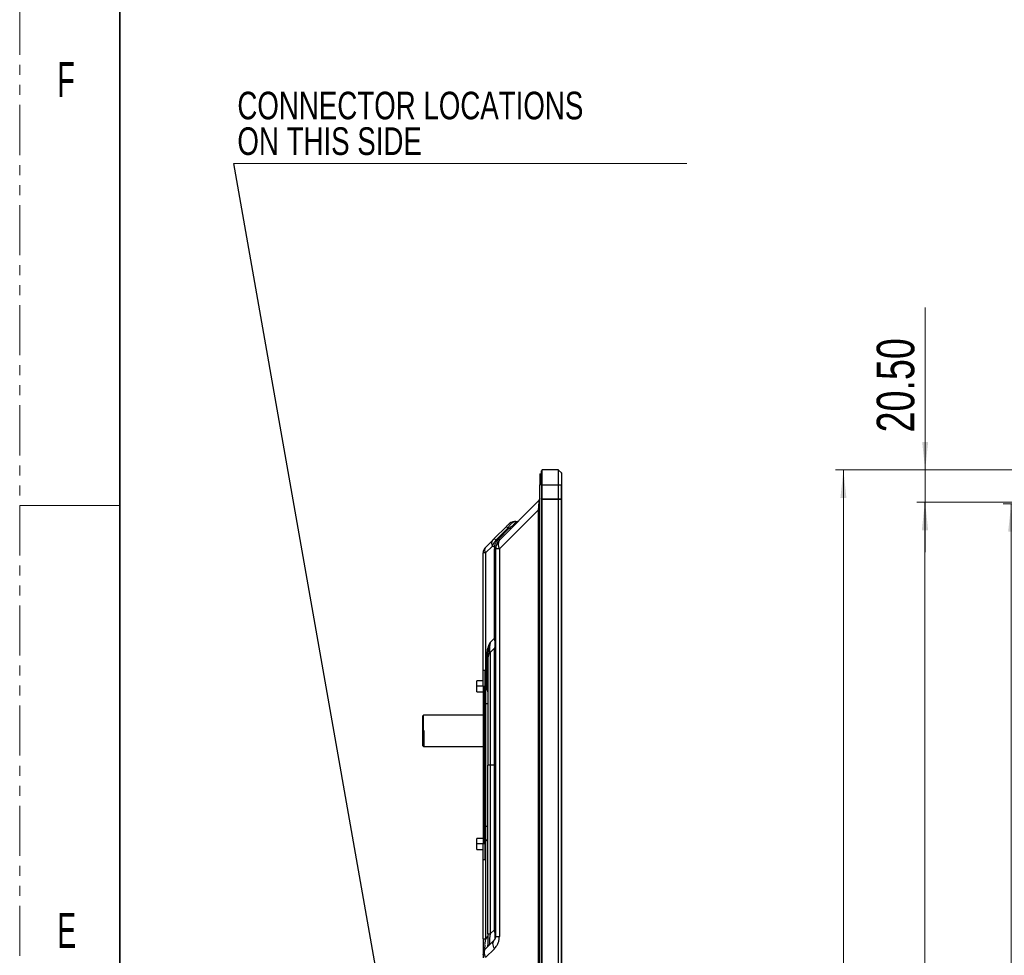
# Model space of a CAD drawing. Header units: millimetres. Extents: x 0 to 1118, y 0 to 864.
# Tile 33 of 256: x 0 to 125, y 483 to 601. Entities that reach past the tile are written whole.
import ezdxf

# ---------------------------------------------------------------- set-up
doc = ezdxf.new("R2010")
doc.units = ezdxf.units.MM
doc.linetypes.add('PHANTOM', pattern=[12.7, 6.35, -1.27, 1.27, -1.27, 1.27, -1.27])
doc.styles.add('SLDTEXTSTYLE3', font='TXT', dxfattribs={"width": 0.75})
doc.styles.add('SLDTEXTSTYLE4', font='TXT', dxfattribs={"width": 0.6})
doc.dimstyles.new('SLDDIMSTYLE0', dxfattribs={"dimtxt": 4.7625, "dimasz": 3.556, "dimexe": 0, "dimexo": 0.0625, "dimgap": 1.190625, "dimtad": 1, "dimlfac": 5, "dimrnd": 1e-09, "dimzin": 12, "dimdsep": 46, "dimtxsty": 'SLDTEXTSTYLE3', "dimsah": 1, "dimcen": 0.09, "dimadec": 0, "dimazin": 3, "dimtfac": 1, "dimtofl": 0, "dimtmove": 0, "dimatfit": 3, "dimfxl": 1, "dimfrac": 2, "dimtolj": 1, "dimtzin": 12, "dimarcsym": 0})
doc.dimstyles.new('SLDDIMSTYLE1', dxfattribs={"dimtxt": 4.7625, "dimasz": 3.556, "dimexe": 0, "dimexo": 0.0625, "dimgap": 1.190625, "dimtad": 1, "dimlfac": 5, "dimrnd": 1e-09, "dimzin": 4, "dimdsep": 46, "dimtxsty": 'SLDTEXTSTYLE3', "dimsah": 1, "dimcen": 0.09, "dimadec": 0, "dimazin": 1, "dimtfac": 1, "dimtmove": 0, "dimatfit": 0, "dimfxl": 1, "dimfrac": 2, "dimtolj": 1, "dimtzin": 12, "dimarcsym": 0})
doc.dimstyles.new('SLDDIMSTYLE2', dxfattribs={"dimtxt": 0.18, "dimasz": 0.762, "dimexe": 0, "dimexo": 0.0625, "dimgap": 0, "dimtad": 0, "dimtih": 1, "dimtoh": 1, "dimdec": 0, "dimrnd": 1e-09, "dimzin": 0, "dimdsep": 46, "dimtxsty": 'Standard', "dimblk1": 'DOT', "dimblk2": 'DOT', "dimsah": 1, "dimcen": 0.09, "dimadec": 0, "dimazin": 0, "dimtfac": 0.762, "dimtdec": 0, "dimtofl": 0, "dimtmove": 0, "dimatfit": 3, "dimldrblk": 'DOT', "dimfxl": 1, "dimfrac": 2, "dimtolj": 1, "dimtzin": 0, "dimarcsym": 0})

# ---------------------------------------------------------------- blocks, each defined once
blk = doc.blocks.new('_D_3')
at = {"color": 7, "linetype": 'Continuous', "lineweight": 0}
for p, q in [((135.78, 539.95), (124.76, 539.95)), ((125.76, 539.95), (125.76, 354.36)), ((135.78, 354.36), (124.76, 354.36))]:
    blk.add_line(p, q, dxfattribs=at)
at = {"color": 7, "linetype": 'Continuous', "lineweight": 18}
for points in [[(125.76, 539.95), (125.38, 536.4), (126.14, 536.4)], [(125.76, 354.36), (126.14, 357.92), (125.38, 357.92)]]:
    blk.add_solid(points, dxfattribs=at)
at = {"color": 7, "linetype": 'Continuous', "lineweight": 18, "attachment_point": 1, "rotation": 90, "style": 'SLDTEXTSTYLE3'}
for s, insert, char_height in [('(Active Area)', (119.62, 442.21), 4.7625), ('927.94', (119.62, 422.86), 4.762)]:
    blk.add_mtext(s, dxfattribs=dict(at, insert=insert, char_height=char_height))
blk = doc.blocks.new('_D_4')
at = {"color": 7, "linetype": 'Continuous', "lineweight": 0}
for p, q in [((135.58, 540.15), (113.81, 540.15)), ((114.81, 540.15), (114.81, 354.16)), ((135.58, 354.16), (113.81, 354.16))]:
    blk.add_line(p, q, dxfattribs=at)
at = {"color": 7, "linetype": 'Continuous', "lineweight": 18}
for points in [[(114.81, 540.15), (114.43, 536.6), (115.19, 536.6)], [(114.81, 354.16), (115.19, 357.72), (114.43, 357.72)]]:
    blk.add_solid(points, dxfattribs=at)
at = {"color": 7, "linetype": 'Continuous', "lineweight": 18, "attachment_point": 1, "rotation": 90, "style": 'SLDTEXTSTYLE3'}
for s, insert, char_height in [('(LCM Bezel Open)', (108.67, 434.99), 4.7625), ('929.94', (108.67, 415.64), 4.762)]:
    blk.add_mtext(s, dxfattribs=dict(at, insert=insert, char_height=char_height))
blk = doc.blocks.new('_D_5')
at = {"color": 7, "linetype": 'Continuous', "lineweight": 0}
for p, q in [((135.2, 544.25), (103.48, 544.25)), ((104.48, 350.06), (104.48, 544.25)), ((135.2, 350.06), (103.48, 350.06))]:
    blk.add_line(p, q, dxfattribs=at)
at = {"color": 7, "linetype": 'Continuous', "lineweight": 18}
for points in [[(104.48, 544.25), (104.1, 540.7), (104.86, 540.7)], [(104.48, 350.06), (104.86, 353.62), (104.1, 353.62)]]:
    blk.add_solid(points, dxfattribs=at)
at = {"color": 7, "linetype": 'Continuous', "lineweight": 18, "attachment_point": 1, "rotation": 90, "style": 'SLDTEXTSTYLE3'}
for s, insert, char_height in [('(Out Dimension)', (98.34, 438.07), 4.7625), ('970.94', (98.34, 418.72), 4.762)]:
    blk.add_mtext(s, dxfattribs=dict(at, insert=insert, char_height=char_height))
blk = doc.blocks.new('_D_8')
at = {"color": 7, "linetype": 'Continuous', "lineweight": 0}
for p, q in [((114.85, 544.25), (114.85, 564.85)), ((135.2, 544.25), (113.85, 544.25)), ((114.85, 540.15), (114.85, 544.25)), ((135.58, 540.15), (113.85, 540.15)), ((114.85, 540.15), (114.85, 533.8))]:
    blk.add_line(p, q, dxfattribs=at)
at = {"color": 7, "linetype": 'Continuous', "lineweight": 18}
for points in [[(114.85, 544.25), (115.23, 547.81), (114.47, 547.81)], [(114.85, 540.15), (114.47, 536.6), (115.23, 536.6)]]:
    blk.add_solid(points, dxfattribs=at)
at = {"color": 7, "linetype": 'Continuous', "lineweight": 18, "insert": (108.71, 549.01), "char_height": 4.762, "attachment_point": 1, "rotation": 90, "style": 'SLDTEXTSTYLE3'}
blk.add_mtext('20.50', dxfattribs=at)
blk = doc.blocks.new('SW_NOTE_0_10')
at = {"color": 0, "linetype": 'Continuous', "lineweight": 0}
blk.add_line((57.42, 0), (0, 0), dxfattribs=at)
at = {"color": 0, "linetype": 'Continuous', "lineweight": 0, "char_height": 3.5, "attachment_point": 1, "style": 'SLDTEXTSTYLE3'}
for s, insert in [('CONNECTOR LOCATIONS', (0.43, 9.09)), ('ON THIS SIDE', (0.43, 4.57))]:
    blk.add_mtext(s, dxfattribs=dict(at, insert=insert))
blk = doc.blocks.new('_Dot')
at = {"color": 0, "linetype": 'ByBlock', "lineweight": -2}
blk.add_line((-0.5, 0), (-1, 0), dxfattribs=at)
at = {"color": 0, "linetype": 'ByBlock', "const_width": 0.5}
blk.add_lwpolyline([(-0.25, 0, 1), (0.25, 0, 1)], format="xyb", close=True, dxfattribs=at)

msp = doc.modelspace()

# ---------------------------------------------------------------- linework, layer by layer
at = {"color": 7, "linetype": 'PHANTOM', "lineweight": 18}
msp.add_line((0, 0), (0, 863.6), dxfattribs=at)
at = {"color": 7, "linetype": 'Continuous', "lineweight": 35}
msp.add_line((12.7, 838.2), (12.7, 25.4), dxfattribs=at)
at = {"color": 7, "linetype": 'Continuous', "lineweight": 25}
for p, q in [((65.9834, 543.7522), (66.1834, 543.7522)), ((65.9834, 543.7522), (65.9834, 542.3522)), ((66.1834, 542.3522), (66.1834, 544.1522)), ((66.2834, 542.3522), (66.2834, 544.2522)), ((68.3068, 544.2522), (66.2834, 544.2522)), ((68.3068, 544.2522), (68.3068, 542.3522)), ((68.3351, 542.3522), (68.3351, 544.2404)), ((68.7117, 543.8639), (68.3351, 544.2404)), ((68.7117, 543.8639), (68.7117, 542.3522)), ((68.7234, 543.8356), (68.7234, 542.3522)), ((65.9834, 351.965), (65.9834, 542.3522)), ((66.1834, 542.3522), (66.2834, 542.3522)), ((66.1834, 542.3522), (66.1834, 540.5522)), ((66.2834, 542.3522), (68.3068, 542.3522)), ((66.2834, 540.5522), (66.2834, 542.3522)), ((68.3068, 542.3522), (68.3068, 540.5522)), ((68.3068, 542.3522), (68.3351, 542.3522)), ((68.3351, 540.5522), (68.3351, 542.3522)), ((68.3351, 542.3522), (68.7117, 542.3522)), ((68.7117, 542.3522), (68.7117, 540.5522)), ((68.7117, 542.3522), (68.7234, 542.3522)), ((68.7234, 540.5522), (68.7234, 542.3522)), ((65.8076, 540.3108), (60.852, 535.3552)), ((66.2834, 540.5522), (66.1834, 540.5522)), ((66.1834, 540.5322), (66.1834, 353.785)), ((66.1834, 540.5322), (66.2834, 540.5322)), ((66.2834, 540.5522), (68.3068, 540.5522)), ((66.2834, 353.785), (66.2834, 540.5322)), ((68.3068, 540.5322), (66.2834, 540.5322)), ((67.6834, 540.5522), (67.6834, 540.5322)), ((68.3351, 540.5522), (68.3068, 540.5522)), ((68.3068, 540.5322), (68.3068, 353.785)), ((68.3068, 540.5322), (68.3351, 540.5322)), ((68.7117, 540.5522), (68.3351, 540.5522)), ((68.3351, 353.785), (68.3351, 540.5322)), ((68.3351, 540.5322), (68.7117, 540.5322)), ((68.3834, 540.5522), (68.3834, 540.5322)), ((68.4234, 540.5322), (68.4234, 540.5522)), ((68.7234, 540.5522), (68.7117, 540.5522)), ((68.7117, 540.5322), (68.7117, 353.785)), ((68.7117, 540.5322), (68.7234, 540.5322)), ((68.7234, 353.785), (68.7234, 540.5322)), ((60.852, 534.2238), (65.8076, 539.1794)), ((60.2005, 535.5522), (61.742, 537.0937)), ((61.742, 537.0937), (61.9491, 536.8866)), ((62.0298, 537.3815), (62.042, 537.3937)), ((62.6674, 537.6606), (62.7491, 537.6866)), ((62.9348, 537.6866), (62.7491, 537.6866)), ((62.9348, 537.6866), (62.7491, 537.6866)), ((63.2815, 537.791), (63.2933, 537.7965)), ((63.2815, 537.791), (63.2933, 537.7965)), ((61.9491, 536.8866), (60.4076, 535.3451)), ((60.7277, 535.4794), (62.1348, 536.8866)), ((61.9491, 536.8866), (62.1348, 536.8866)), ((59.952, 535.3037), (59.0763, 534.428)), ((59.0763, 533.7209), (59.952, 534.5966)), ((59.952, 534.5966), (60.2231, 534.4843)), ((60.2005, 535.5522), (60.4076, 535.3451)), ((60.5545, 535.2843), (60.4076, 535.3451)), ((59.0763, 533.7209), (58.7834, 533.7209)), ((58.7834, 518.8086), (58.7834, 533.7209)), ((60.2076, 522.9056), (60.2076, 534.2238)), ((60.3834, 485.0631), (60.3834, 534.2238)), ((60.852, 534.2238), (60.852, 485.0631)), ((60.2076, 522.9056), (59.6763, 522.3742)), ((60.3834, 522.9056), (60.2076, 522.9056)), ((59.3834, 520.9169), (59.3776, 520.9169)), ((59.3985, 521.0451), (59.3834, 520.9169)), ((59.6763, 521.1014), (60.2076, 521.6328)), ((59.6763, 521.1014), (59.6763, 506.8086)), ((60.2076, 506.8086), (60.2076, 521.6328)), ((59.3834, 520.3943), (59.3834, 506.8086)), ((58.7834, 516.8086), (58.7834, 518.8086)), ((58.9834, 518.8086), (58.7834, 518.8086)), ((58.9834, 518.8086), (58.9834, 516.8086)), ((58.7834, 517.5086), (57.9834, 517.5086)), ((57.9834, 516.8086), (57.9834, 517.5086)), ((57.9834, 516.1086), (57.9834, 516.8086)), ((57.9834, 516.1086), (58.7834, 516.1086)), ((58.7834, 516.8086), (58.9834, 516.8086)), ((58.7834, 516.8086), (58.7834, 496.8086)), ((58.9834, 496.8086), (58.9834, 516.8086)), ((59.0834, 516.4086), (59.0834, 514.6086)), ((58.9834, 514.6086), (59.0834, 514.6086)), ((59.0834, 514.6086), (59.0834, 499.0086)), ((59.0834, 514.6086), (59.3834, 514.6086)), ((51.2234, 513.1586), (51.1234, 513.0586)), ((51.1234, 511.1586), (51.1234, 513.0586)), ((51.3234, 513.1586), (51.2234, 513.1586)), ((51.2234, 511.1586), (51.2234, 513.1586)), ((58.7834, 513.1586), (51.3234, 513.1586)), ((51.1234, 511.1586), (51.2234, 511.1586)), ((51.1234, 509.2586), (51.1234, 511.1586)), ((51.3234, 511.1586), (51.2234, 511.1586)), ((51.2234, 509.1586), (51.2234, 511.1586)), ((51.3234, 509.1586), (51.3234, 511.1586)), ((51.1234, 509.2586), (51.2234, 509.1586)), ((51.2234, 509.1586), (51.3234, 509.1586)), ((51.3234, 509.1586), (58.7834, 509.1586)), ((59.3834, 485.3802), (59.3834, 506.8086)), ((59.6763, 506.8086), (59.3834, 506.8086)), ((59.3834, 499.0085), (59.3834, 506.8086)), ((59.6763, 506.8086), (59.6763, 485.3802)), ((60.2076, 506.8086), (59.6763, 506.8086)), ((60.2076, 485.9116), (60.2076, 506.8086)), ((60.3834, 506.8086), (60.2076, 506.8086)), ((59.0834, 499.0086), (58.9834, 499.0086)), ((59.0834, 499.0086), (59.0834, 497.2086)), ((59.3834, 499.0086), (59.0834, 499.0086)), ((58.7834, 497.5086), (57.9834, 497.5086)), ((57.9834, 496.8086), (57.9834, 497.5086)), ((57.9834, 496.1086), (57.9834, 496.8086)), ((57.9834, 496.1086), (58.7834, 496.1086)), ((58.9834, 496.8086), (58.7834, 496.8086)), ((58.7834, 494.8086), (58.7834, 496.8086)), ((58.9834, 496.8086), (58.9834, 494.8086)), ((58.7834, 484.7802), (58.7834, 494.8086)), ((58.7834, 494.8086), (58.9834, 494.8086)), ((60.2076, 485.9116), (59.6763, 485.3802)), ((60.2076, 485.9116), (60.3834, 485.9116)), ((60.2076, 484.6388), (59.0763, 483.5074)), ((59.0369, 483.4314), (59.0763, 483.5074)), ((59.0763, 482.3761), (60.2076, 483.5074)), ((58.7834, 482.7832), (58.7834, 482.8003))]:
    msp.add_line(p, q, dxfattribs=at)
at = {"color": 8, "linetype": 'Continuous', "lineweight": 25}
for p, q in [((66.1834, 542.3522), (65.9834, 542.3522)), ((67.7834, 540.5522), (67.7834, 540.5322)), ((68.1937, 540.5522), (68.1937, 540.5322)), ((68.2644, 540.5522), (68.2644, 540.5322)), ((68.3541, 540.5522), (68.3541, 540.5322)), ((65.8076, 361.0778), (65.8076, 539.1794)), ((59.0763, 533.7209), (59.0763, 516.4088)), ((59.2955, 516.3207), (59.2955, 520.9169)), ((58.7834, 516.8086), (57.9834, 516.8086)), ((59.0763, 497.2083), (59.0763, 484.7802)), ((58.7834, 496.8086), (57.9834, 496.8086)), ((59.3834, 485.0873), (59.0763, 484.7802))]:
    msp.add_line(p, q, dxfattribs=at)
at = {"color": 7, "linetype": 'Continuous', "lineweight": 18}
msp.add_line((0, 539.75), (12.7, 539.75), dxfattribs=at)
at = {"color": 7, "linetype": 'Continuous', "lineweight": 25, "flags": 128}
for points in [[(62.7491, 537.6866), (62.651, 537.6817), (62.5873, 537.6734)], [(60.852, 534.2238), (60.7466, 534.2238), (60.653, 534.2238), (60.5723, 534.2238), (60.5052, 534.2238), (60.4523, 534.2238), (60.4141, 534.2238), (60.3911, 534.2238), (60.3834, 534.2238)], [(58.957, 483.3634), (59.0104, 483.4347), (59.0763, 483.5074)]]:
    msp.add_lwpolyline(points, dxfattribs=at)
at = {"color": 7, "linetype": 'Continuous', "lineweight": 25}
for centre, radius, start, end in [((66.2834, 544.1522), 0.1, 90, 180), ((68.3068, 544.2122), 0.04, 45, 90), ((68.6834, 543.8356), 0.04, 0, 45), ((62.7491, 536.6866), 1, 118.507429, 129.678207), ((60.4596, 534.9502), 0.6186, 145.143064, 214.856935), ((61.9834, 534.2238), 1.6, 135.000007, 180), ((61.6642, 534.7895), 0.9898, 145.143114, 214.856951), ((59.7834, 533.7209), 1, 135, 180), ((59.5839, 534.0744), 0.6186, 145.143064, 214.856936), ((59.7834, 522.0571), 0.6, 315, 360), ((60.3834, 520.3943), 1, 135, 180.000003), ((59.0834, 516.5086), 0.1, 179.998225, 270), ((59.0834, 516.1086), 0.3, 0.000347, 90), ((59.0834, 497.1086), 0.1, 90, 180.005332), ((59.0834, 497.5086), 0.3, 270, 359.999653), ((59.0834, 483.9388), 0.3, 337.691101, 0.000014), ((59.7834, 482.8003), 1, 162.565854, 180)]:
    msp.add_arc(centre, radius, start, end, dxfattribs=at)
for points, knots in [([(65.8076, 540.3108), (65.8642, 540.3702), (65.9245, 540.4337), (65.9398, 540.5159), (65.9408, 540.5212)], [0, 0, 0, 0, 0.9359253, 1, 1, 1, 1]), ([(65.8076, 539.1794), (65.8259, 539.3542), (65.8525, 539.6084), (65.8704, 539.9162), (65.8736, 540.0961), (65.8685, 540.225), (65.85, 540.3298), (65.8247, 540.3185), (65.8076, 540.3108)], [0, 0, 0, 0, 0.27181122, 0.39541841, 0.5126883, 0.62652633, 0.74683454, 1, 1, 1, 1]), ([(65.9834, 540.1392), (65.9834, 540.1662), (65.9834, 540.2645), (65.9834, 540.3923), (65.9833, 540.5587), (65.9817, 540.6414), (65.9754, 540.628), (65.9645, 540.5844), (65.9567, 540.558), (65.9522, 540.5439), (65.9488, 540.5341), (65.9459, 540.5262), (65.9442, 540.5218), (65.9438, 540.5206)], [0, 0, 0, 0, 0.06037053, 0.2195447, 0.3798552, 0.67194066, 0.88694151, 0.95291202, 0.97447421, 0.98297625, 0.99051677, 0.99754566, 1, 1, 1, 1]), ([(68.7234, 540.5522), (68.7231, 540.5516), (68.7225, 540.5505), (68.7182, 540.5418), (68.716, 540.5375)], [0, 0, 0, 0, 0.50792182, 1, 1, 1, 1]), ([(65.9834, 539.1794), (65.9752, 539.1794), (65.9588, 539.1794), (65.858, 539.1794), (65.8076, 539.1794)], [0, 0, 0, 0, 0.49999986, 1, 1, 1, 1]), ([(62.0904, 537.4355), (62.0746, 537.4198), (62.0433, 537.3886), (61.9566, 537.3022), (61.8525, 537.1983), (61.7785, 537.1244), (61.7413, 537.0872)], [0, 0, 0, 0, 0.25013119, 0.49891097, 0.74796765, 1, 1, 1, 1]), ([(62.0904, 537.4355), (62.0746, 537.4198), (62.0433, 537.3886), (61.9566, 537.3022), (61.8525, 537.1983), (61.7785, 537.1244), (61.7413, 537.0872)], [0, 0, 0, 0, 0.25013075, 0.49891049, 0.74796734, 1, 1, 1, 1]), ([(62.2379, 537.533), (62.2201, 537.5269), (62.186, 537.5151), (62.1334, 537.4739), (62.1083, 537.4543)], [0, 0, 0, 0, 0.52333645, 1, 1, 1, 1]), ([(62.1348, 536.8866), (62.2714, 536.9972), (62.47, 537.1582), (62.7004, 537.3632), (62.8298, 537.4882), (62.9173, 537.5829), (62.9782, 537.67), (62.9524, 537.6799), (62.9348, 537.6866)], [0, 0, 0, 0, 0.27194099, 0.39556576, 0.51285547, 0.6266685, 0.7469509, 1, 1, 1, 1]), ([(62.6668, 537.6652), (62.5926, 537.6594), (62.4169, 537.6456), (62.2649, 537.5564), (62.177, 537.5048)], [0, 0, 0, 0, 0.42200294, 1, 1, 1, 1]), ([(62.6659, 537.6651), (62.5921, 537.6593), (62.4167, 537.6455), (62.2649, 537.5564), (62.177, 537.5048)], [0, 0, 0, 0, 0.421063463, 1, 1, 1, 1]), ([(62.9348, 537.6866), (63.0152, 537.6925), (63.1367, 537.7014), (63.2318, 537.7741), (63.2639, 537.7987)], [0, 0, 0, 0, 0.661835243, 1, 1, 1, 1]), ([(62.2591, 536.7623), (62.2559, 536.7655), (62.2519, 536.7695), (62.234, 536.7874), (62.2288, 536.7926), (62.2274, 536.794), (62.227, 536.7944), (62.2058, 536.8156), (62.1703, 536.8511), (62.1348, 536.8866)], [0, 0, 0, 0, 0.37067149, 0.46600784, 0.49102862, 0.4978747, 0.49988162, 0.50094445, 1, 1, 1, 1]), ([(59.952, 535.3037), (59.9972, 535.3489), (60.0741, 535.4258), (60.1636, 535.5153), (60.2005, 535.5522)], [0, 0, 0, 0, 0.58725499, 1, 1, 1, 1]), ([(59.952, 534.5966), (60.0162, 534.7263), (60.1426, 534.982), (60.3202, 535.2253), (60.4076, 535.3451)], [0, 0, 0, 0, 0.50739991, 1, 1, 1, 1]), ([(60.2231, 534.4843), (60.2476, 534.6304), (60.2966, 534.9225), (60.4685, 535.1637), (60.5545, 535.2843)], [0, 0, 0, 0, 0.49998879, 1, 1, 1, 1]), ([(60.7277, 535.4794), (60.6938, 535.4443), (60.6331, 535.3815), (60.5785, 535.314), (60.5545, 535.2843)], [0, 0, 0, 0, 0.55997193, 1, 1, 1, 1]), ([(60.5545, 535.2843), (60.5773, 535.2707), (60.6235, 535.2432), (60.6751, 535.2185), (60.7121, 535.2064), (60.7214, 535.211), (60.726, 535.2133)], [0, 0, 0, 0, 0.24753113, 0.50000006, 0.75246895, 1, 1, 1, 1]), ([(60.852, 535.3552), (60.8462, 535.361), (60.8346, 535.3725), (60.7634, 535.4438), (60.7277, 535.4794)], [0, 0, 0, 0, 0.49984471, 1, 1, 1, 1]), ([(60.2231, 534.4843), (60.2182, 534.4359), (60.2093, 534.3495), (60.2081, 534.2622), (60.2076, 534.2238)], [0, 0, 0, 0, 0.55997041, 1, 1, 1, 1]), ([(60.3834, 534.2238), (60.3752, 534.2238), (60.3588, 534.2238), (60.258, 534.2238), (60.2076, 534.2238)], [0, 0, 0, 0, 0.49984523, 1, 1, 1, 1]), ([(60.2231, 534.4843), (60.2488, 534.4778), (60.3009, 534.4646), (60.3548, 534.4456), (60.3896, 534.4279), (60.393, 534.4181), (60.3946, 534.4133)], [0, 0, 0, 0, 0.24691928, 0.49917541, 0.7518561, 1, 1, 1, 1]), ([(59.2955, 520.9169), (59.3163, 521.1604), (59.3614, 521.6874), (59.5661, 522.1339), (59.6763, 522.3742)], [0, 0, 0, 0, 0.46193322, 1, 1, 1, 1]), ([(59.6763, 522.3742), (59.6599, 522.2346), (59.6378, 522.046), (59.6008, 521.8326), (59.5743, 521.6942), (59.5798, 521.5234), (59.5784, 521.3333), (59.5729, 521.176), (59.594, 521.0447), (59.6409, 521.0771), (59.6763, 521.1014)], [0, 0, 0, 0, 0.19008542, 0.25664938, 0.29384286, 0.38001963, 0.5091503, 0.61961227, 0.71363207, 1, 1, 1, 1]), ([(60.2076, 522.9056), (60.2269, 522.7342), (60.2634, 522.4105), (60.2778, 522.0121), (60.262, 521.7327), (60.2263, 521.6671), (60.2076, 521.6328)], [0, 0, 0, 0, 0.26886617, 0.50765966, 0.74256549, 1, 1, 1, 1]), ([(59.3834, 520.9169), (59.3834, 520.8344), (59.3834, 520.7269), (59.3834, 520.6618), (59.3834, 520.6467)], [0, 0, 0, 0, 0.76805658, 1, 1, 1, 1]), ([(59.4208, 520.6652), (59.4096, 520.6216), (59.3867, 520.5324), (59.3845, 520.52), (59.3834, 520.5136)], [0, 0, 0, 0, 0.48903977, 1, 1, 1, 1]), ([(59.3834, 513.2228), (59.3834, 513.2185), (59.3834, 513.2121), (59.3834, 513.1298), (59.3834, 513.1014)], [0, 0, 0, 0, 0.65498006, 1, 1, 1, 1]), ([(60.2076, 485.9116), (60.2269, 485.7402), (60.2634, 485.4165), (60.2778, 485.0181), (60.262, 484.7387), (60.2263, 484.6731), (60.2076, 484.6388)], [0, 0, 0, 0, 0.26881582, 0.50768086, 0.74250473, 1, 1, 1, 1]), ([(58.7834, 484.7802), (58.7834, 484.561), (58.7834, 484.1532), (58.7834, 483.6111), (58.7834, 483.2357), (58.7834, 483.0132), (58.7834, 482.9502), (58.7834, 482.9265)], [0, 0, 0, 0, 0.273899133, 0.50957511, 0.723217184, 0.896156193, 1, 1, 1, 1]), ([(59.0763, 484.7802), (59.0599, 484.6406), (59.0379, 484.452), (59.0008, 484.2386), (58.9743, 484.1002), (58.9798, 483.9295), (58.9784, 483.7394), (58.9729, 483.5821), (58.9939, 483.4507), (59.0409, 483.4831), (59.0763, 483.5074)], [0, 0, 0, 0, 0.19008288, 0.25665185, 0.2938122, 0.37993871, 0.50904216, 0.61955642, 0.71356215, 1, 1, 1, 1]), ([(59.3834, 485.3802), (59.3834, 485.2147), (59.3834, 484.9013), (59.3834, 484.3898), (59.3834, 484.1054), (59.3834, 483.9388)], [0, 0, 0, 0, 0.31687417, 0.59981411, 1, 1, 1, 1]), ([(59.6763, 485.3802), (59.6599, 485.2405), (59.6379, 485.052), (59.6008, 484.8385), (59.5743, 484.7002), (59.5798, 484.5296), (59.5785, 484.3395), (59.5729, 484.1821), (59.5939, 484.0507), (59.6409, 484.0831), (59.6763, 484.1075)], [0, 0, 0, 0, 0.19012821, 0.25670031, 0.29384152, 0.37992509, 0.5090113, 0.61955095, 0.71353486, 1, 1, 1, 1]), ([(60.2076, 483.5074), (60.3082, 483.6222), (60.4944, 483.8347), (60.7009, 484.2211), (60.8252, 484.6331), (60.843, 484.9194), (60.852, 485.0631)], [0, 0, 0, 0, 0.29218843, 0.54135164, 0.76968576, 1, 1, 1, 1]), ([(60.2076, 484.6388), (60.2299, 484.6632), (60.265, 484.7019), (60.3027, 484.7606), (60.3362, 484.8258), (60.3608, 484.8932), (60.3798, 484.979), (60.3822, 485.0354), (60.3834, 485.0631)], [0, 0, 0, 0, 0.30083384, 0.47543754, 0.61471309, 0.79286001, 0.89856845, 1, 1, 1, 1]), ([(59.0332, 483.4341), (58.9849, 483.3776), (58.8704, 483.2436), (58.826, 483.073), (58.8003, 482.9744)], [0, 0, 0, 0, 0.42197718, 1, 1, 1, 1]), ([(59.3834, 483.9388), (59.4035, 483.9267), (59.4459, 483.9012), (59.5971, 484.0366), (59.6763, 484.1075)], [0, 0, 0, 0, 0.47656115, 1, 1, 1, 1]), ([(58.8234, 483.0375), (58.8151, 483.0205), (58.7993, 482.9881), (58.7913, 482.9217), (58.7874, 482.8901)], [0, 0, 0, 0, 0.52333757, 1, 1, 1, 1]), ([(58.788, 482.8642), (58.788, 482.842), (58.7879, 482.7977), (58.7877, 482.6753), (58.7876, 482.5283), (58.7875, 482.4237), (58.7874, 482.3711)], [0, 0, 0, 0, 0.25013142, 0.49891051, 0.74796669, 1, 1, 1, 1])]:
    msp.add_open_spline(points, degree=3, knots=knots, dxfattribs=at)
at = {"color": 8, "linetype": 'Continuous', "lineweight": 25}
for points, knots in [([(61.9491, 536.8866), (62.0217, 537.0033), (62.1655, 537.2341), (62.3844, 537.4875), (62.5593, 537.6357), (62.64, 537.6543), (62.6674, 537.6606)], [0, 0, 0, 0, 0.29041525, 0.57416376, 0.85552555, 1, 1, 1, 1]), ([(59.6763, 522.3742), (59.5949, 522.1263), (59.4549, 521.7001), (59.4151, 521.2383), (59.3985, 521.0451)], [0, 0, 0, 0, 0.58176414, 1, 1, 1, 1]), ([(59.0763, 482.3761), (59.0451, 482.5101), (58.9835, 482.7749), (58.9591, 483.1089), (58.978, 483.3373), (59.022, 483.4075), (59.0369, 483.4314)], [0, 0, 0, 0, 0.29056246, 0.57424466, 0.85550365, 1, 1, 1, 1])]:
    msp.add_open_spline(points, degree=3, knots=knots, dxfattribs=at)
msp.add_open_spline([(59.3776, 520.9169), (59.3727, 520.9169), (59.3627, 520.9169), (59.3347, 520.9169), (59.3086, 520.9169), (59.2955, 520.9169)], degree=3, dxfattribs=at)
at = {"color": 7, "linetype": 'Continuous', "lineweight": 25}
for points in [[(58.7834, 484.7802), (58.7871, 484.7802), (58.7945, 484.7802), (58.8543, 484.7802), (58.9452, 484.7802), (59.0326, 484.7802), (59.0763, 484.7802)], [(59.3834, 485.3802), (59.3871, 485.3802), (59.3945, 485.3802), (59.4543, 485.3802), (59.5452, 485.3802), (59.6326, 485.3802), (59.6763, 485.3802)], [(60.2076, 483.5074), (60.1581, 483.6215), (60.0589, 483.8497), (60.0195, 484.1672), (60.0589, 484.4453), (60.1581, 484.5743), (60.2076, 484.6388)], [(60.3834, 485.0631), (60.3893, 485.0631), (60.4011, 485.0631), (60.4969, 485.0631), (60.6423, 485.0631), (60.7821, 485.0631), (60.852, 485.0631)]]:
    msp.add_open_spline(points, degree=3, dxfattribs=at)

# ---------------------------------------------------------------- block references
at = {"color": 7, "linetype": 'Continuous', "lineweight": 0}
msp.add_blockref('SW_NOTE_0_10', (27.1807, 583.1398), dxfattribs=at)

# ---------------------------------------------------------------- texts
at = {"color": 7, "linetype": 'Continuous', "lineweight": 0, "char_height": 4.445, "attachment_point": 1, "style": 'SLDTEXTSTYLE4'}
for s, insert in [('F', (4.7942, 595.9977)), ('E', (4.7942, 488.0477))]:
    msp.add_mtext(s, dxfattribs=dict(at, insert=insert))

# ---------------------------------------------------------------- dimensions: what is measured, and where the dimension line sits
at = {"color": 7, "linetype": 'Continuous', "lineweight": 18}
dim = msp.add_linear_dim(base=(114.8528, 544.2522), p1=(136.5786, 540.1522), p2=(136.1986, 544.2522), angle=90, dimstyle='SLDDIMSTYLE1', dxfattribs=at)
dim.commit()
dim.dimension.update_dxf_attribs({"geometry": '_D_8', "text_midpoint": (114.8528, 556.9297), "dimtype": 160})
for base, p1, p2, text, picture, middle in [((104.4786, 544.2522), (136.1986, 350.065), (136.1986, 544.2522), '<>(Out Dimension)', '_D_5', (104.4786, 453.2433)), ((114.8123, 354.165), (136.5786, 540.1522), (136.5786, 354.165), '<>(LCM Bezel Open)', '_D_4', (114.8123, 453.2433)), ((125.7607, 354.365), (136.7786, 539.9522), (136.7786, 354.365), '<>(Active Area)', '_D_3', (125.7607, 453.2433))]:
    dim = msp.add_linear_dim(base=base, p1=p1, p2=p2, angle=90, text=text, dimstyle='SLDDIMSTYLE0', dxfattribs=at)
    dim.commit()
    dim.dimension.update_dxf_attribs({"geometry": picture, "text_midpoint": middle, "dimtype": 160})

# ---------------------------------------------------------------- leaders
at = {"color": 7, "linetype": 'Continuous', "lineweight": 0}
msp.add_leader([(54.6583, 427.3471), (27.1807, 583.1398)], dimstyle='SLDDIMSTYLE2', dxfattribs=at)

doc.saveas('drawing.dxf')
